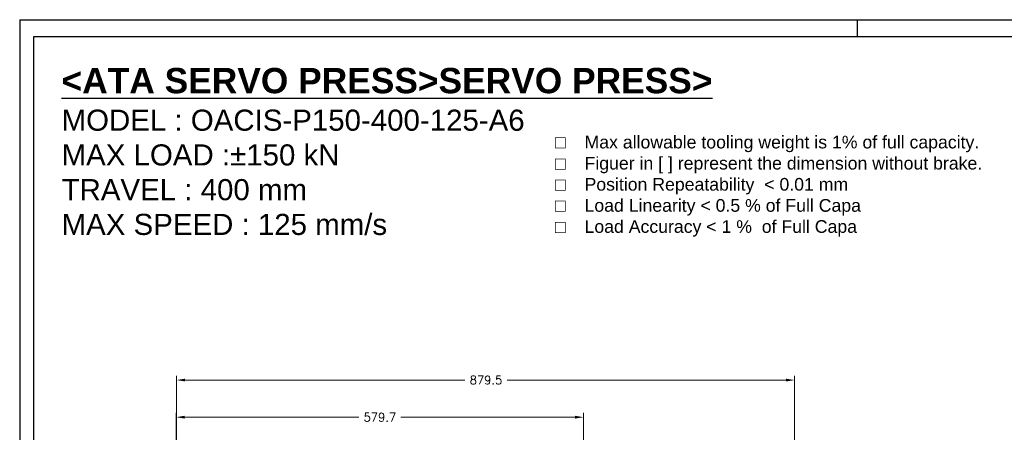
# Model space of a CAD drawing. Header units: millimetres. Extents: x 0 to 2382, y 0 to 1682.
# Tile 3 of 20: x 0 to 1401, y 1096 to 1682. Entities that reach past the tile are written whole.
import ezdxf

# ---------------------------------------------------------------- set-up
doc = ezdxf.new("R2010")
doc.units = ezdxf.units.MM
doc.layers.add('ATA-DIM', color=8, linetype='Continuous', lineweight=25)
doc.layers.add('ATA-TEXT', color=7, linetype='Continuous')
doc.styles.get("Standard").update_dxf_attribs({"font": 'simplex.shx'})
doc.dimstyles.new('ata_A0', dxfattribs={"dimtxt": 6, "dimasz": 6, "dimexe": 3, "dimexo": 3, "dimgap": 3, "dimtad": 0, "dimtih": 1, "dimtoh": 1, "dimdec": 6, "dimdsep": 46, "dimtxsty": 'Standard', "dimcen": 0, "dimclrd": 252, "dimclre": 252, "dimclrt": 4, "dimadec": 6, "dimazin": 2, "dimtfac": 1, "dimtdec": 6, "dimtofl": 0, "dimtmove": 0, "dimatfit": 3, "dimfxl": 0, "dimtolj": 1, "dimtzin": 0, "dimlwd": 0, "dimlwe": 0, "dimarcsym": 0})

# ---------------------------------------------------------------- blocks, each defined once
blk = doc.blocks.new('*D3462')
at = {"layer": 'ATA-DIM', "color": 252, "lineweight": 0}
for p, q in [((222.8, 1067.4), (222.8, 1123)), ((802.5, 984.3), (802.5, 1123)), ((234.8, 1117), (482.6, 1117)), ((790.5, 1117), (542.6, 1117))]:
    blk.add_line(p, q, dxfattribs=at)
at = {"layer": 'ATA-DIM', "color": 252}
for points in [[(234.8, 1119), (234.8, 1115), (222.8, 1117)], [(790.5, 1115), (790.5, 1119), (802.5, 1117)]]:
    blk.add_solid(points, dxfattribs=at)
at = {"layer": 'Defpoints', "color": 0}
for p in [(802.5, 1117), (222.8, 1061.4), (802.5, 978.3)]:
    blk.add_point(p, dxfattribs=at)
at = {"layer": 'ATA-DIM', "color": 4, "insert": (512.6, 1117), "char_height": 12, "attachment_point": 5}
blk.add_mtext('579.7', dxfattribs=at)
blk = doc.blocks.new('*D3444')
at = {"layer": 'ATA-DIM', "color": 252, "lineweight": 0}
for p, q in [((223.3, 1067.4), (223.3, 1175.8)), ((235.3, 1169.8), (633.7, 1169.8)), ((1090.8, 1169.8), (693.7, 1169.8)), ((1102.8, 814.4), (1102.8, 1175.8))]:
    blk.add_line(p, q, dxfattribs=at)
at = {"layer": 'ATA-DIM', "color": 252}
for points in [[(235.3, 1171.8), (235.3, 1167.8), (223.3, 1169.8)], [(1090.8, 1167.8), (1090.8, 1171.8), (1102.8, 1169.8)]]:
    blk.add_solid(points, dxfattribs=at)
at = {"layer": 'Defpoints', "color": 0}
for p in [(1102.8, 1169.8), (223.3, 1061.4), (1102.8, 808.4)]:
    blk.add_point(p, dxfattribs=at)
at = {"layer": 'ATA-DIM', "color": 4, "insert": (663.7, 1169.8), "char_height": 12, "attachment_point": 5}
blk.add_mtext('879.5', dxfattribs=at)
blk = doc.blocks.new('ata-Border-A0-002')
at = {"color": 253, "ltscale": 0.5}
for p, q in [((0, 841), (1189, 841)), ((0, 841), (0, 0)), ((596, 841), (596, 829))]:
    blk.add_line(p, q, dxfattribs=at)
for p, q in [((10, 829), (1179, 829)), ((10, 12), (10, 829))]:
    blk.add_line(p, q)

msp = doc.modelspace()

# ---------------------------------------------------------------- block references
at = {"xscale": 2, "yscale": 2, "zscale": 2}
msp.add_blockref('ata-Border-A0-002', (0, 0), dxfattribs=at)

# ---------------------------------------------------------------- texts
at = {"insert": (761.9665145, 1517.0687182), "char_height": 10.5, "width": 625.024287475, "attachment_point": 1}
msp.add_mtext('{\\fArial|b0|i0|c129|p34;\\H1.71426x;\\C7;□^IMax allowable tooling weight is 1% of full capacity.}\\P{\\fArial|b0|i0|c129|p34;\\H1.71426x;\\C7;□^IFiguer in [ ] represent the dimension without brake.}\\P{\\fArial|b0|i0|c129|p34;\\H1.71426x;\\C7;□^IPosition Repeatability  }{\\fArial|b0|i0|c129|p34;\\H1.71426x;<}{\\fArial|b0|i0|c129|p34;\\H1.71426x;\\C7; 0.01 mm}\\P{\\fArial|b0|i0|c129|p34;\\H1.71426x;\\C7;□^ILoad Linearity }{\\fArial|b0|i0|c129|p34;\\H1.71426x;<}{\\fArial|b0|i0|c129|p34;\\H1.71426x;\\C7; 0.5 % of Full Capa}\\P{\\fArial|b0|i0|c129|p34;\\H1.71426x;\\C7;□^ILoad Accuracy }{\\fArial|b0|i0|c129|p34;\\H1.71426x;<}{\\fArial|b0|i0|c129|p34;\\H1.71426x;\\C7; 1 %}{\\fArial|b0|i0|c129|p34;\\H1.71423x;\\C7;  of Full Capa}', dxfattribs=at)
at = {"layer": 'ATA-TEXT', "color": 7, "insert": (59.6144654, 1613.457383), "char_height": 10.5, "attachment_point": 1, "line_spacing_factor": 0.987388}
msp.add_mtext('{\\fArial|b1|i0|c129|p34;\\H3.42860x;\\L<ATA SERVO PRESS>SERVO PRESS>}\\P{\\fArial|b0|i0|c129|p34;\\H2.85705x;MODEL : OACIS-P150-400-125-A6}\\P{\\fArial|b0|i0|c129|p34;\\H2.85705x;MAX LOAD :±150 kN}\\P{\\fArial|b0|i0|c129|p34;\\H2.85705x;TRAVEL : 400 mm}\\P{\\fArial|b0|i0|c129|p34;\\H2.85705x;MAX SPEED : 125 mm/s}', dxfattribs=at)

# ---------------------------------------------------------------- dimensions: what is measured, and where the dimension line sits
at = {"layer": 'ATA-DIM'}
dim = msp.add_linear_dim(base=(1102.7528911, 1169.8091008), p1=(223.2528918, 1061.4219078), p2=(1102.7528911, 808.4210386), dimstyle='ata_A0', override={"dimscale": 2, "dimdec": 3, "dimtol": 0, "dimlim": 0, "dimtp": 0.1, "dimtm": 0.1, "dimtfac": 0.71, "dimtdec": 3, "dimtolj": 0, "dimtzin": 8}, dxfattribs=at)
dim.commit()
dim.dimension.update_dxf_attribs({"geometry": '*D3444', "text_midpoint": (663.7453321, 1169.8091008), "dimtype": 160})
dim = msp.add_linear_dim(base=(802.4528909, 1116.9723327), p1=(222.7528911, 1061.4210386), p2=(802.4528909, 978.2544184), dimstyle='ata_A0', override={"dimscale": 2, "dimdec": 3, "dimtp": 0.1, "dimtm": 0.1, "dimtfac": 0.71, "dimtdec": 3, "dimtfill": 0, "dimtolj": 0, "dimtzin": 8}, dxfattribs=at)
dim.commit()
dim.dimension.update_dxf_attribs({"geometry": '*D3462', "text_midpoint": (512.602891, 1116.9723327)})

doc.saveas('drawing.dxf')
